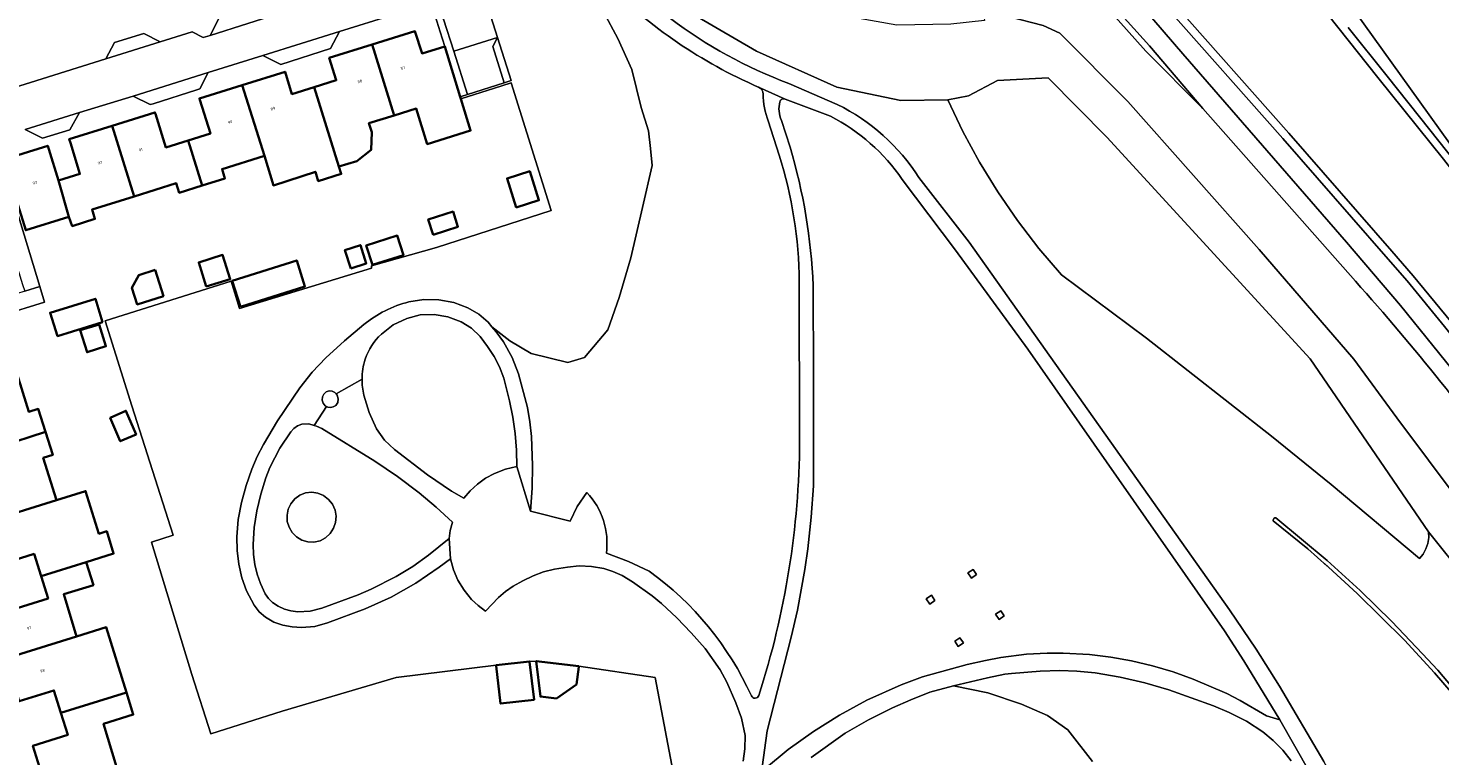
# Model space of a CAD drawing. Header units: metres. Extents: x 197700 to 204338, y 317132 to 325229.
# Tile 88 of 256: x 198932 to 199111, y 320583 to 320675. Entities that reach past the tile are written whole.
import ezdxf
from ezdxf.enums import TextEntityAlignment as Align

# ---------------------------------------------------------------- set-up
doc = ezdxf.new("R2010")
doc.units = ezdxf.units.M
for name, color, linetype, lineweight in [('B-WE-GR-BEPLANTING_CULTUUR_HEESTERS-GV', 90, 'Continuous', 18), ('B-WE-GR-BEPLANTING_CULTUUR_ROOS-GV', 90, 'Continuous', 18), ('B-WE-GR-GROENVOORZIENING-GV', 80, 'Continuous', 18), ('B-WE-GW-TALUD_KRUIN-G', 90, 'Continuous', 18), ('B-WE-IE-TERREINAFSCHEIDING_KUNSTMATIG_HEKWERK-G', 20, 'IE-TERREINAFSCHEIDING-KUNSTMATIG', 18), ('B-WE-KL-ET_HS_LANDELIJK HOOGSPANNINGSNET-GV', 10, 'Continuous', 18), ('B-WE-OG-BEBOUWING-GV', 7, 'Continuous', 35), ('B-WE-OG-BEBOUWING-T18', 10, 'Continuous', 18), ('B-WE-OG-TERREIN_CULTUURSCHEIDING-GV', 7, 'Continuous', 18), ('B-WE-OG-TERREIN_ERF-GV', 7, 'Continuous', 18), ('B-WE-OG-TERREIN_ONBEGROEID-GV', 7, 'Continuous', 18), ('B-WE-OG-WATER_GREPPEL-GV', 160, 'Continuous', 18), ('B-WE-VH-VERHARDING_ASFALT-GV', 252, 'Continuous', 18), ('B-WE-VH-VERHARDING_BETONSTRAATSTEEN-GV', 252, 'Continuous', 18), ('B-WE-VH-VERHARDING_TEGEL-GV', 252, 'Continuous', 18)]:
    doc.layers.add(name, color=color, linetype=linetype, lineweight=lineweight)
doc.styles.add('NLCS-ISO-M200-T18', font='NLCS-ISO.ttf', dxfattribs={"height": 0.36})
doc.linetypes.add('IE-TERREINAFSCHEIDING-KUNSTMATIG', pattern='A,4,[82,NLCS.SHX,S=0.75,R=90,X=0,Y=0],4,-2', length=10)

msp = doc.modelspace()

# ---------------------------------------------------------------- linework, layer by layer
at = {"layer": 'B-WE-GR-BEPLANTING_CULTUUR_HEESTERS-GV'}
for points in [[(198989.431, 320679.464), (198991.122, 320674.057), (198992.825, 320668.618), (198991.944, 320668.341), (198987.3, 320666.859), (198986.362, 320666.56), (198986.438, 320666.313), (198990.742, 320667.657), (198992.699, 320668.269), (198992.859, 320668.318), (198997.904, 320652.129), (198983.365, 320647.444), (198975.118, 320645.098), (198975.108, 320644.829), (198958.364, 320639.68), (198957.299, 320643.162), (198941.303, 320638.121), (198944.663, 320627.339), (198949.912, 320610.934), (198947.183, 320610.068), (198952.3, 320593.268), (198954.699, 320585.736), (198963.749, 320588.625), (198978.234, 320592.883), (198990.914, 320594.431), (198995.169, 320594.932), (198996.013, 320594.974)], [(198979.855, 320640.537), (198981.749, 320640.842), (198983.668, 320640.81), (198985.552, 320640.454), (198987.353, 320639.795), (198988.726, 320638.992), (198989.919, 320637.94), (198990.396, 320637.383), (198991.529, 320636.497), (198992.662, 320635.611), (198995.368, 320633.974), (199000.027, 320632.841), (199002.167, 320633.471), (199005.125, 320636.996), (199006.573, 320641.088), (199008.021, 320646.123), (199009.5, 320652.513), (199010.737, 320657.852), (199010.539, 320659.972), (199010.264, 320662.246), (199009.343, 320665.181), (199008.178, 320669.997), (199006.384, 320673.947), (199004.559, 320677.346)], [(199022.308, 320582.278), (199022.526, 320583.827), (199022.553, 320585.506), (199022.066, 320587.728), (199021.371, 320589.656), (199020.22, 320592.304), (199019.384, 320593.854), (199017.462, 320596.56), (199015.715, 320598.55), (199013.866, 320600.443), (199011.939, 320602.257), (199010.74, 320603.252), (199008.264, 320605.023), (199006.916, 320605.81), (199005.745, 320606.323), (199004.585, 320606.695), (199003.035, 320606.982), (199001.46, 320607.028), (199000, 320606.898), (198998.342, 320606.637), (198996.961, 320606.279), (198995.625, 320605.78), (198994.339, 320605.164), (198993.104, 320604.452), (198992.13, 320603.778), (198991.218, 320603.022), (198989.581, 320601.312), (198988.642, 320601.996), (198987.794, 320602.791), (198986.852, 320603.944), (198986.077, 320605.216), (198985.512, 320606.551), (198985.143, 320607.952), (198983.712, 320606.861), (198980.724, 320604.855), (198977.586, 320603.093), (198974.321, 320601.585), (198969.508, 320599.797), (198967.891, 320599.363), (198966.223, 320599.225), (198965.018, 320599.305), (198963.831, 320599.524), (198962.688, 320599.921), (198961.637, 320600.522), (198960.837, 320601.209), (198960.187, 320602.039), (198959.213, 320603.898), (198958.632, 320605.544), (198958.249, 320607.247), (198958.048, 320608.979), (198958.006, 320610.723), (198958.181, 320612.927), (198958.605, 320615.096), (198959.207, 320617.22), (198959.919, 320619.31), (198960.588, 320620.916), (198961.385, 320622.462), (198963.185, 320625.436), (198966.01, 320629.616), (198967.57, 320631.602), (198969.321, 320633.422), (198971.692, 320635.577), (198974.135, 320637.651)], [(198996.013, 320594.974), (199001.423, 320594.317), (199011.111, 320592.886), (199014.527, 320575.081)], [(199066.66, 320582.206), (199063.505, 320586.263), (199060.951, 320588.066), (199057.646, 320589.493), (199053.365, 320590.92), (199049.004, 320591.826), (199045.986, 320591.007), (199043.594, 320590.07), (199041.247, 320589.025), (199038.201, 320587.495), (199035.242, 320585.806), (199030.927, 320582.742)]]:
    msp.add_lwpolyline(points, dxfattribs=at)
for points in [[(199109.317, 320611.372), (199094.301, 320633.294), (199068.474, 320661.437), (199061.044, 320668.94), (199054.59, 320668.638), (199050.91, 320666.685), (199048.287, 320666.164), (199050.202, 320662.167), (199052.321, 320658.274), (199054.638, 320654.495), (199057.147, 320650.842), (199059.841, 320647.323), (199062.714, 320643.947), (199073.497, 320635.917), (199089.401, 320623.516), (199096.969, 320617.372), (199108.17, 320607.973), (199108.641, 320608.546), (199109, 320609.195), (199109.237, 320609.897), (199109.344, 320610.631)], [(198931.079, 320641.886), (198932.992, 320642.471), (198927.278, 320661.168), (198927.18, 320661.447), (198922.099, 320659.804), (198920.462, 320656.613), (198922.165, 320651.162), (198927.616, 320652.877), (198927.895, 320651.992), (198930.809, 320642.744)]]:
    msp.add_lwpolyline(points, close=True, dxfattribs=at)
msp.add_lwpolyline([(198974.135, 320637.651, -0.1101494), (198979.855, 320640.537)], format="xyb", dxfattribs=at)
at = {"layer": 'B-WE-GR-BEPLANTING_CULTUUR_ROOS-GV'}
msp.add_lwpolyline([(198925.633, 320640.157), (198926.075, 320638.793), (198928.577, 320637.489), (198928.122, 320638.81), (198933.594, 320640.502), (198932.992, 320642.471), (198931.079, 320641.886), (198925.733, 320640.189)], close=True, dxfattribs=at)
at = {"layer": 'B-WE-GR-GROENVOORZIENING-GV'}
for points in [[(199013.782, 320737.619), (199013.53, 320737.86), (199010.534, 320734.736), (199011.145, 320734.165), (199015.4, 320728.81), (199018.806, 320722.278), (199019.914, 320714.902), (199021.261, 320709.758), (199023.6, 320704.241), (199028.383, 320697.84), (199031.705, 320694.506), (199036.779, 320691.528), (199041.381, 320690.061), (199050.047, 320689.466), (199055.684, 320688.948), (199061.841, 320686.84), (199066.258, 320684.334), (199070.762, 320680.597), (199078.141, 320672.004), (199098.919, 320648.113), (199105.77, 320640.071), (199113.964, 320629.915)], [(199153.615, 320579.809), (199147.808, 320589.166), (199139.62, 320601.302), (199132.292, 320611.555), (199126.755, 320619.182), (199119.882, 320628.297), (199112.144, 320638.053), (199107.355, 320643.844), (199104.669, 320646.959), (199091.564, 320661.922), (199076.645, 320678.756), (199068.558, 320687.71), (199068.215, 320687.404)], [(199067.505, 320686.7), (199068.482, 320686.302), (199075.9, 320678.089), (199090.814, 320661.261), (199103.914, 320646.303), (199106.591, 320643.199), (199111.367, 320637.424), (199119.091, 320627.685), (199125.951, 320618.587), (199131.481, 320610.971), (199138.799, 320600.732), (199146.968, 320588.623), (199152.763, 320579.285)], [(199152.763, 320579.285), (199146.968, 320588.623), (199138.799, 320600.732), (199131.481, 320610.971), (199125.951, 320618.587), (199119.091, 320627.685), (199111.367, 320637.424), (199106.591, 320643.199), (199103.914, 320646.303), (199090.814, 320661.261), (199075.9, 320678.089), (199068.482, 320686.302), (199067.505, 320686.7)]]:
    msp.add_lwpolyline(points, dxfattribs=at)
msp.add_lwpolyline([(198970.603, 320628.86), (198970.454, 320629.038), (198970.107, 320629.215), (198969.718, 320629.235), (198969.353, 320629.104), (198969.062, 320628.847), (198968.88, 320628.479), (198968.856, 320628.07), (198968.983, 320627.682), (198969.239, 320627.363), (198969.395, 320627.273), (198969.551, 320627.182), (198969.908, 320627.131), (198970.258, 320627.207), (198970.572, 320627.392), (198970.835, 320627.779), (198970.892, 320628.244), (198970.751, 320628.684)], close=True, dxfattribs=at)
at = {"layer": 'B-WE-GW-TALUD_KRUIN-G'}
for points in [[(199000.88, 320724.909), (199004.46, 320720.852), (199006.029, 320716.476), (199007.647, 320707.82), (199009.62, 320701.839), (199013.061, 320695.801), (199018.685, 320688.399), (199024.862, 320683.209), (199031.085, 320679.87), (199037.769, 320678.144), (199042.349, 320677.632), (199052.712, 320677.514), (199053.652, 320677.051), (199056.115, 320676.693), (199060.371, 320675.583), (199062.507, 320674.609), (199071.154, 320665.964), (199087.821, 320647.199), (199099.84, 320633.274), (199105.296, 320625.831), (199117.232, 320609.9)], [(199117.232, 320609.9), (199105.296, 320625.831), (199099.84, 320633.274), (199087.821, 320647.199), (199071.154, 320665.964), (199062.507, 320674.609), (199060.371, 320675.583), (199056.115, 320676.693), (199053.652, 320677.051), (199052.712, 320677.514), (199052.942, 320676.243), (199048.671, 320675.76), (199041.794, 320675.633), (199035.851, 320676.69), (199030.636, 320678.747), (199023.861, 320682.115), (199017.477, 320686.664), (199010.883, 320693.841), (199007.334, 320699.75), (199004.728, 320706.263), (199002.813, 320713.379), (199002.205, 320717.231), (198998.934, 320722.947)]]:
    msp.add_lwpolyline(points, dxfattribs=at)
at = {"layer": 'B-WE-IE-TERREINAFSCHEIDING_KUNSTMATIG_HEKWERK-G'}
for points in [[(198992.699, 320668.269), (198992.859, 320668.318), (198997.904, 320652.129), (198983.365, 320647.444), (198975.118, 320645.098), (198975.108, 320644.829), (198958.364, 320639.68), (198957.299, 320643.162), (198941.303, 320638.121), (198944.663, 320627.339), (198949.912, 320610.934), (198947.183, 320610.068), (198952.3, 320593.268), (198954.699, 320585.736)], [(198986.438, 320666.313), (198990.742, 320667.657)], [(198990.742, 320667.657), (198992.699, 320668.269)]]:
    msp.add_lwpolyline(points, dxfattribs=at)
at = {"layer": 'B-WE-KL-ET_HS_LANDELIJK HOOGSPANNINGSNET-GV'}
for points in [[(199051.493, 320606.602), (199050.828, 320606.158), (199051.271, 320605.493), (199051.937, 320605.936)], [(199046.209, 320603.317), (199045.543, 320602.873), (199045.987, 320602.207), (199046.653, 320602.651)], [(199055.012, 320601.356), (199054.346, 320600.913), (199054.79, 320600.247), (199055.455, 320600.691)], [(199049.824, 320597.933), (199049.158, 320597.489), (199049.602, 320596.823), (199050.268, 320597.267)]]:
    msp.add_lwpolyline(points, close=True, dxfattribs=at)
at = {"layer": 'B-WE-OG-BEBOUWING-GV'}
for points in [[(198986.438, 320666.313), (198986.362, 320666.56), (198984.405, 320672.94), (198981.517, 320672.056), (198980.627, 320674.86), (198975.187, 320673.172), (198978, 320664.186), (198980.777, 320665.051), (198982.175, 320660.562), (198987.676, 320662.275)], [(198975.143, 320662.065), (198974.786, 320663.185), (198978, 320664.186), (198975.187, 320673.172), (198969.739, 320671.482), (198970.62, 320668.656), (198967.812, 320667.781), (198970.963, 320657.699), (198973.239, 320658.406), (198975.059, 320659.812)], [(198958.695, 320668.037), (198961.52, 320659.055), (198962.646, 320655.304), (198967.991, 320657.041), (198968.35, 320655.853), (198971.265, 320656.758), (198970.963, 320657.699), (198967.812, 320667.781), (198965.006, 320666.906), (198964.125, 320669.732)], [(198953.587, 320655.287), (198956.498, 320656.193), (198956.13, 320657.376), (198961.52, 320659.055), (198958.695, 320668.037), (198953.262, 320666.34), (198953.322, 320666.149), (198954.65, 320661.885), (198951.821, 320661.004)], [(198942.186, 320662.886), (198944.975, 320653.909), (198950.316, 320655.577), (198950.687, 320654.384), (198953.587, 320655.287), (198951.821, 320661.004), (198948.998, 320660.124), (198947.671, 320664.384), (198947.61, 320664.579)], [(198935.342, 320655.926), (198936.674, 320651.319), (198937.099, 320650.153), (198939.99, 320651.053), (198939.622, 320652.237), (198944.975, 320653.909), (198942.186, 320662.886), (198936.729, 320661.182), (198936.867, 320660.732), (198938.085, 320656.769)], [(198936.674, 320651.319), (198935.342, 320655.926), (198934.124, 320659.889), (198933.986, 320660.339), (198928.402, 320658.597), (198931.209, 320649.612)], [(198993.487, 320652.513), (198996.362, 320653.423), (198995.194, 320657.115), (198992.319, 320656.204)], [(198982.922, 320649.06), (198986.084, 320650.061), (198985.471, 320651.995), (198982.31, 320650.994)], [(198975.234, 320645.216), (198979.154, 320646.456), (198978.365, 320648.947), (198974.446, 320647.706)], [(198954.132, 320642.478), (198957.159, 320643.436), (198956.192, 320646.489), (198953.166, 320645.531)], [(198972.46, 320644.789), (198974.44, 320645.416), (198973.705, 320647.739), (198971.724, 320647.112)], [(198947.639, 320644.589), (198945.561, 320643.931), (198944.693, 320642.33), (198945.365, 320640.21), (198948.692, 320641.263)], [(198958.467, 320639.895), (198966.66, 320642.489), (198965.616, 320645.788), (198957.423, 320643.195)], [(198940.964, 320637.976), (198940.042, 320640.936), (198934.302, 320639.162), (198935.234, 320636.204)], [(198940.525, 320637.679), (198938.119, 320636.929), (198938.983, 320634.154), (198941.39, 320634.904)], [(198928, 320622.193), (198933.71, 320624.037), (198932.799, 320626.949), (198931.593, 320626.589), (198929.89, 320632.03), (198920.917, 320629.206), (198922.645, 320623.637), (198927.114, 320625.055)], [(198941.907, 320625.841), (198943.201, 320622.856), (198945.211, 320623.728), (198943.917, 320626.713)], [(198933.71, 320624.037), (198928, 320622.193), (198928.859, 320619.418), (198924.435, 320618.024), (198926.133, 320612.579), (198935.107, 320615.381), (198933.428, 320620.749), (198934.621, 320621.123)], [(198935.107, 320615.381), (198926.133, 320612.579), (198927.82, 320607.17), (198932.27, 320608.56), (198933.151, 320605.738), (198938.881, 320607.526), (198942.361, 320608.612), (198941.483, 320611.437), (198940.483, 320611.125), (198938.795, 320616.542)], [(198928.657, 320595.277), (198937.654, 320598.078), (198936.019, 320603.441), (198939.789, 320604.614), (198938.881, 320607.526), (198933.151, 320605.738), (198934.032, 320602.918), (198928.221, 320601.104), (198926.961, 320600.71)], [(198937.654, 320598.078), (198928.657, 320595.277), (198930.347, 320589.862), (198934.783, 320591.245), (198935.664, 320588.421), (198943.986, 320590.991), (198941.42, 320599.253)], [(198995.176, 320594.876), (198995.169, 320594.932), (198990.914, 320594.431), (198990.921, 320594.375), (198991.487, 320589.567), (198995.742, 320590.068)], [(199001.412, 320594.227), (199001.423, 320594.317), (198996.013, 320594.974), (198996.543, 320590.456), (198998.588, 320590.226), (199001.127, 320592.008)], [(198943.986, 320590.991), (198935.664, 320588.421), (198936.544, 320585.598), (198932.108, 320584.215), (198933.792, 320578.784), (198942.745, 320581.547), (198941.076, 320587.014), (198944.862, 320588.17)]]:
    msp.add_lwpolyline(points, close=True, dxfattribs=at)
at = {"layer": 'B-WE-OG-TERREIN_CULTUURSCHEIDING-GV'}
for points in [[(199077.318, 320708.627), (199083.314, 320700.58), (199136.855, 320626.038), (199139.56, 320622.717), (199146.919, 320612.027), (199154.085, 320601.207), (199154.184, 320601.052)], [(199151.104, 320598.977), (199154.184, 320601.052), (199154.085, 320601.207), (199146.919, 320612.027), (199139.56, 320622.717), (199136.855, 320626.038), (199083.314, 320700.58), (199077.318, 320708.627)], [(199080.267, 320697.925), (199080.112, 320697.659), (199102.904, 320669.003), (199111.21, 320658.656), (199116.397, 320651.993), (199124.835, 320638.833), (199131.474, 320627.906), (199136.275, 320619.869), (199139.247, 320614.984), (199141.881, 320610.922), (199148.158, 320601.618), (199150.275, 320598.418)], [(198999.996, 320683.037), (199002.167, 320681.312), (199004.559, 320677.346), (199006.384, 320673.947), (199008.178, 320669.997), (199009.343, 320665.181), (199010.264, 320662.246), (199010.539, 320659.972), (199010.737, 320657.852), (199009.5, 320652.513), (199008.021, 320646.123), (199006.573, 320641.088), (199005.125, 320636.996), (199002.167, 320633.471), (199000.027, 320632.841), (198995.368, 320633.974), (198992.662, 320635.611), (198991.529, 320636.497), (198990.396, 320637.383)], [(199067.787, 320678.64), (199073.438, 320672.357), (199080.68, 320665.07), (199073.91, 320672.998), (199068.325, 320679.247)], [(199100.041, 320643.148), (199080.68, 320665.07), (199073.438, 320672.357), (199067.787, 320678.64)], [(199114.264, 320605.172), (199109.317, 320611.372), (199109.344, 320610.631), (199109.237, 320609.897), (199109, 320609.195), (199108.641, 320608.546), (199108.17, 320607.973), (199096.969, 320617.372), (199089.401, 320623.516), (199073.497, 320635.917), (199062.714, 320643.947), (199059.841, 320647.323), (199057.147, 320650.842), (199054.638, 320654.495), (199052.321, 320658.274), (199050.202, 320662.167), (199048.287, 320666.164), (199042.297, 320666.069), (199034.184, 320667.777), (199023.982, 320672.323), (199013.657, 320678.326)], [(199013.657, 320678.326), (199023.982, 320672.323), (199034.184, 320667.777), (199042.297, 320666.069), (199048.287, 320666.164), (199050.91, 320666.685), (199054.59, 320668.638), (199061.044, 320668.94), (199068.474, 320661.437), (199094.301, 320633.294), (199109.317, 320611.372), (199114.264, 320605.172)], [(199060.371, 320675.583), (199062.507, 320674.609), (199071.154, 320665.964), (199087.821, 320647.199), (199099.84, 320633.274), (199105.296, 320625.831), (199117.232, 320609.9)], [(199062.507, 320674.609), (199060.371, 320675.583)], [(199099.127, 320675.358), (199104.063, 320669.173), (199109.502, 320662.381), (199115.034, 320655.363)], [(199115.034, 320655.363), (199109.502, 320662.381), (199104.063, 320669.173), (199099.127, 320675.358)], [(199192.615, 320474.982), (199189.524, 320482.888), (199186.263, 320490.725), (199182.136, 320500), (199175.699, 320513.387), (199167.969, 320528.651), (199163.881, 320536.415), (199159.683, 320544.12), (199155.351, 320551.751), (199150.886, 320559.306), (199146.291, 320566.783), (199141.589, 320574.193), (199136.799, 320581.546), (199132.25, 320588.34), (199127.611, 320595.073), (199122.884, 320601.745), (199118.075, 320608.357), (199117.232, 320609.9), (199105.296, 320625.831), (199099.84, 320633.274), (199087.821, 320647.199), (199071.154, 320665.964), (199062.507, 320674.609)], [(199024.239, 320667.781), (199024.222, 320667.789)], [(199028.09, 320668.251), (199034.252, 320665.579)], [(199033.378, 320664.095), (199027.615, 320666.264)], [(199026.87, 320659.132), (199025.492, 320663.489)], [(199027.146, 320663.544), (199028.249, 320660.18)], [(199049.269, 320647.107), (199042.506, 320656.059)], [(199044.615, 320656.3), (199051.007, 320648.097), (199084.061, 320601.453), (199087.417, 320596.476), (199090.385, 320591.784), (199096.035, 320582.247)], [(199025.02, 320581.252), (199028.032, 320583.754), (199031.211, 320586.039), (199034.538, 320588.117), (199037.983, 320589.993), (199042.345, 320591.946), (199045.086, 320592.964), (199050.722, 320594.517), (199053.072, 320595.055), (199055.02, 320595.401), (199058.274, 320595.834), (199060.901, 320595.986), (199062.946, 320595.966), (199066.291, 320595.791), (199068.97, 320595.47), (199071.625, 320594.996), (199074.277, 320594.369), (199076.887, 320593.6), (199079.446, 320592.669), (199083.715, 320590.845), (199085.42, 320589.968), (199088.733, 320588.016), (199090.461, 320587.511), (199085.887, 320595.018), (199083.431, 320598.808), (199058.451, 320634.541), (199049.269, 320647.107)], [(199031.193, 320642.59), (199031.224, 320631.172), (199031.223, 320617.21), (199030.951, 320613.22), (199030.516, 320609.212), (199030.143, 320606.585), (199029.19, 320601.418), (199028.407, 320597.98), (199025.324, 320586.114), (199024.708, 320581.488)], [(199029.462, 320622.901), (199029.407, 320643.085)], [(198990.396, 320637.383), (198990.949, 320636.736), (198991.87, 320635.447), (198992.953, 320633.499), (198993.757, 320631.421), (198994.897, 320627.124), (198995.223, 320625.308), (198995.401, 320623.472), (198995.542, 320619.789), (198995.5, 320616.886), (198995.276, 320613.991), (199000.315, 320612.72), (199001.218, 320614.562), (199002.442, 320616.372)], [(199122.07, 320577.154), (199117.245, 320584.77), (199113.752, 320589.187), (199110.097, 320593.474), (199106.288, 320597.623), (199100.277, 320603.559), (199096.104, 320607.34), (199096.452, 320607.024), (199093.983, 320609.192), (199091.795, 320610.965), (199089.606, 320612.738), (199089.588, 320612.856), (199089.618, 320612.971), (199089.691, 320613.065), (199089.796, 320613.122), (199089.914, 320613.133), (199096.436, 320607.714), (199100.625, 320603.918), (199104.672, 320599.97), (199108.571, 320595.876), (199110.482, 320593.794), (199114.15, 320589.491), (199117.656, 320585.055), (199122.486, 320577.43)], [(199004.926, 320608.652), (199007.739, 320607.616), (199010.369, 320606.36)], [(199091.895, 320582.319), (199090.811, 320583.65), (199089.609, 320584.876), (199088.289, 320585.975), (199086.221, 320587.342), (199084.005, 320588.453), (199082.037, 320589.292), (199076.366, 320591.315), (199073.282, 320592.212), (199070.153, 320592.939), (199066.982, 320593.458), (199064.671, 320593.706), (199062.49, 320593.767), (199060.027, 320593.7), (199056.357, 320593.385), (199055.503, 320593.288), (199053.323, 320592.857), (199049.004, 320591.826), (199053.365, 320590.92), (199057.646, 320589.493), (199060.951, 320588.066), (199063.505, 320586.263), (199066.66, 320582.206)]]:
    msp.add_lwpolyline(points, dxfattribs=at)
for points in [[(199024.222, 320667.789, -0.0940675), (199004.922, 320680.915)], [(199013.056, 320676.476, 0.0727026), (199028.09, 320668.251)], [(199024.823, 320666.889, 0.280435), (199024.239, 320667.781)], [(199025.492, 320663.489, -0.0898166), (199024.823, 320666.889)], [(199026.954, 320665.917, 0.1660726), (199027.146, 320663.544)], [(199027.615, 320666.264, 0.4499961), (199026.954, 320665.917)], [(199042.506, 320656.059, 0.1238593), (199033.378, 320664.095)], [(199034.252, 320665.579, -0.1372603), (199044.615, 320656.3)], [(199029.407, 320643.085, 0.0757046), (199026.87, 320659.132)], [(199028.249, 320660.18, -0.0610597), (199031.193, 320642.59)], [(199121.003, 320616.961, 0.0282704), (199100.041, 320643.148)], [(199024.27, 320590.604, 0.0772912), (199029.462, 320622.901)], [(199002.442, 320616.372, -0.2245383), (199004.926, 320608.652)], [(199010.369, 320606.36, -0.1314233), (199023.339, 320590.552)], [(199023.339, 320590.552, 0.6852469), (199024.27, 320590.604)]]:
    msp.add_lwpolyline(points, format="xyb", dxfattribs=at)
for points in [[(198967.808, 320624.871), (198967.162, 320625.071), (198966.245, 320625.032), (198965.708, 320624.816), (198965.255, 320624.479), (198964.875, 320624.063), (198963.467, 320621.982), (198962.186, 320619.514), (198961.684, 320618.216), (198961.042, 320616.149), (198960.527, 320614.047), (198960.187, 320611.908), (198960.073, 320609.745), (198960.131, 320608.481), (198960.307, 320607.227), (198960.6, 320605.995), (198961.009, 320604.797), (198961.612, 320603.506), (198962.013, 320602.913), (198962.524, 320602.411), (198963.247, 320601.924), (198964.042, 320601.567), (198964.881, 320601.338), (198965.745, 320601.231), (198967.301, 320601.305), (198968.811, 320601.688), (198973.403, 320603.364), (198975.041, 320604.078), (198978.227, 320605.696), (198980.333, 320606.976), (198982.352, 320608.388), (198984.957, 320610.519), (198985.089, 320611.515), (198985.392, 320612.608), (198983.322, 320614.504), (198981.167, 320616.302), (198978.39, 320618.385), (198975.527, 320620.348), (198968.808, 320624.459), (198968.138, 320624.769)], [(198964.531, 320614.229), (198964.868, 320614.934), (198965.366, 320615.536), (198965.996, 320615.998), (198966.72, 320616.292), (198967.509, 320616.375), (198968.293, 320616.259), (198969.024, 320615.952), (198969.657, 320615.474), (198970.151, 320614.853), (198970.475, 320614.13), (198970.61, 320613.348), (198970.546, 320612.558), (198970.289, 320611.808), (198969.853, 320611.145), (198969.267, 320610.612), (198968.566, 320610.24), (198967.796, 320610.054), (198967.015, 320610.089), (198966.267, 320610.313), (198965.595, 320610.713), (198965.042, 320611.265), (198964.64, 320611.935), (198964.414, 320612.682), (198964.377, 320613.463)], [(199051.493, 320606.602), (199051.937, 320605.936), (199051.271, 320605.493), (199050.828, 320606.158)], [(199046.209, 320603.317), (199046.653, 320602.651), (199045.987, 320602.207), (199045.543, 320602.873)], [(199055.012, 320601.356), (199055.455, 320600.691), (199054.79, 320600.247), (199054.346, 320600.913)], [(199049.824, 320597.933), (199050.268, 320597.267), (199049.602, 320596.823), (199049.158, 320597.489)]]:
    msp.add_lwpolyline(points, close=True, dxfattribs=at)
at = {"layer": 'B-WE-OG-TERREIN_ERF-GV'}
for points in [[(198921.54, 320665.162), (198941.375, 320671.38), (198942.454, 320673.458), (198946.181, 320674.582), (198948.281, 320673.522), (198952.341, 320674.802), (198953.746, 320674.091), (198954.604, 320674.345), (198955.704, 320676.467), (198962.055, 320678.456), (198964.192, 320677.352), (198970.138, 320679.232), (198971.298, 320681.325), (198974.585, 320682.351), (198977.088, 320681.046), (198979.382, 320681.771), (198980.825, 320684.534), (198978.313, 320692.477), (198972.486, 320710.904), (198942.689, 320701.587), (198937.754, 320699.276), (198933.315, 320715.746), (198928.274, 320732.135)], [(198928.402, 320658.597), (198933.986, 320660.339), (198934.124, 320659.889), (198935.342, 320655.926), (198938.085, 320656.769), (198936.867, 320660.732), (198936.729, 320661.182), (198942.186, 320662.886), (198947.61, 320664.579), (198947.671, 320664.384), (198948.998, 320660.124), (198951.821, 320661.004), (198954.65, 320661.885), (198953.322, 320666.149), (198953.262, 320666.34), (198958.695, 320668.037), (198964.125, 320669.732), (198965.006, 320666.906), (198967.812, 320667.781), (198970.62, 320668.656), (198969.739, 320671.482), (198975.187, 320673.172), (198980.627, 320674.86), (198981.517, 320672.056), (198984.405, 320672.94), (198983.835, 320674.797), (198983.198, 320676.827)], [(198977.862, 320676.951), (198971.022, 320674.826), (198969.881, 320672.669), (198963.571, 320670.641), (198961.292, 320671.77), (198954.351, 320669.639), (198953.326, 320667.568), (198952.907, 320667.434), (198947.388, 320665.66), (198946.987, 320665.556), (198944.827, 320666.641), (198938.016, 320664.539), (198936.804, 320662.38), (198933.324, 320661.288), (198931.135, 320662.396)], [(198995.169, 320594.932), (198995.176, 320594.876), (198995.742, 320590.068), (198991.487, 320589.567), (198990.921, 320594.375), (198990.914, 320594.431), (198978.234, 320592.883), (198963.749, 320588.625), (198954.699, 320585.736), (198952.3, 320593.268), (198947.183, 320610.068), (198949.912, 320610.934), (198944.663, 320627.339), (198941.303, 320638.121), (198957.299, 320643.162), (198958.364, 320639.68), (198975.108, 320644.829), (198975.118, 320645.098), (198983.365, 320647.444), (198997.904, 320652.129), (198992.859, 320668.318), (198992.699, 320668.269), (198990.742, 320667.657), (198986.438, 320666.313), (198987.676, 320662.275), (198982.175, 320660.562), (198980.777, 320665.051), (198978, 320664.186), (198974.786, 320663.185), (198975.143, 320662.065), (198975.059, 320659.812), (198973.239, 320658.406), (198970.963, 320657.699), (198971.265, 320656.758), (198968.35, 320655.853), (198967.991, 320657.041), (198962.646, 320655.304), (198961.52, 320659.055), (198956.13, 320657.376), (198956.498, 320656.193), (198953.587, 320655.287), (198950.687, 320654.384), (198950.316, 320655.577), (198944.975, 320653.909), (198939.622, 320652.237), (198939.99, 320651.053), (198937.099, 320650.153), (198936.674, 320651.319), (198931.209, 320649.612)], [(198927.278, 320661.168), (198932.992, 320642.471), (198933.594, 320640.502), (198928.122, 320638.81)], [(198929.89, 320632.03), (198931.593, 320626.589), (198932.799, 320626.949), (198933.71, 320624.037), (198934.621, 320621.123), (198933.428, 320620.749), (198935.107, 320615.381), (198938.795, 320616.542), (198940.483, 320611.125), (198941.483, 320611.437), (198942.361, 320608.612), (198938.881, 320607.526), (198939.789, 320604.614), (198936.019, 320603.441), (198937.654, 320598.078), (198941.42, 320599.253), (198943.986, 320590.991), (198944.862, 320588.17), (198941.076, 320587.014), (198942.745, 320581.547)], [(198928.221, 320601.104), (198934.032, 320602.918), (198933.151, 320605.738), (198932.27, 320608.56), (198927.82, 320607.17)], [(199014.527, 320575.081), (199011.111, 320592.886), (199001.423, 320594.317), (199001.412, 320594.227), (199001.127, 320592.008), (198998.588, 320590.226), (198996.543, 320590.456), (198996.013, 320594.974), (198995.169, 320594.932)], [(198929.457, 320581.253), (198931.613, 320574.405), (198933.694, 320573.272), (198934.764, 320569.9), (198938.258, 320570.989), (198940.802, 320571.839), (198939.929, 320574.718), (198935.474, 320573.358), (198933.792, 320578.784), (198932.108, 320584.215), (198936.544, 320585.598), (198935.664, 320588.421), (198934.783, 320591.245), (198930.347, 320589.862)]]:
    msp.add_lwpolyline(points, dxfattribs=at)
for points in [[(198993.487, 320652.513), (198992.319, 320656.204), (198995.194, 320657.115), (198996.362, 320653.423)], [(198982.922, 320649.06), (198982.31, 320650.994), (198985.471, 320651.995), (198986.084, 320650.061)], [(198975.234, 320645.216), (198974.446, 320647.706), (198978.365, 320648.947), (198979.154, 320646.456)], [(198954.132, 320642.478), (198953.166, 320645.531), (198956.192, 320646.489), (198957.159, 320643.436)], [(198972.46, 320644.789), (198971.724, 320647.112), (198973.705, 320647.739), (198974.44, 320645.416)], [(198947.639, 320644.589), (198948.692, 320641.263), (198945.365, 320640.21), (198944.693, 320642.33), (198945.561, 320643.931)], [(198958.467, 320639.895), (198957.423, 320643.195), (198965.616, 320645.788), (198966.66, 320642.489)], [(198940.964, 320637.976), (198935.234, 320636.204), (198934.302, 320639.162), (198940.042, 320640.936)], [(198940.525, 320637.679), (198941.39, 320634.904), (198938.983, 320634.154), (198938.119, 320636.929)], [(198941.907, 320625.841), (198943.917, 320626.713), (198945.211, 320623.728), (198943.201, 320622.856)]]:
    msp.add_lwpolyline(points, close=True, dxfattribs=at)
at = {"layer": 'B-WE-OG-TERREIN_ONBEGROEID-GV'}
msp.add_lwpolyline([(198974.139, 320628.706), (198974.816, 320626.519), (198975.759, 320624.433), (198976.736, 320622.996), (198978.006, 320621.81), (198982.196, 320618.583), (198985.244, 320616.539), (198986.832, 320615.62), (198987.644, 320616.556), (198988.556, 320617.394), (198989.591, 320618.156), (198990.714, 320618.781), (198992.105, 320619.312), (198993.555, 320619.636), (198993.531, 320621.74), (198993.357, 320623.837), (198993.054, 320625.916), (198992.643, 320627.976), (198991.887, 320630.871), (198991.368, 320632.278), (198990.671, 320633.606), (198989.825, 320634.894), (198988.897, 320636.124), (198987.793, 320637.212), (198986.471, 320638.022), (198984.807, 320638.625), (198983.063, 320638.926), (198981.29, 320638.877), (198979.57, 320638.442), (198977.864, 320637.606), (198976.353, 320636.456)], dxfattribs=at)
for points in [[(198976.353, 320636.456, 0.1279766), (198974.315, 320633.272)], [(198974.315, 320633.272, 0.0782319), (198973.902, 320630.731)], [(198973.902, 320630.731, 0.0627238), (198974.139, 320628.706)]]:
    msp.add_lwpolyline(points, format="xyb", dxfattribs=at)
msp.add_lwpolyline([(198964.531, 320614.229), (198964.377, 320613.463), (198964.414, 320612.682), (198964.64, 320611.935), (198965.042, 320611.265), (198965.595, 320610.713), (198966.267, 320610.313), (198967.015, 320610.089), (198967.796, 320610.054), (198968.566, 320610.24), (198969.267, 320610.612), (198969.853, 320611.145), (198970.289, 320611.808), (198970.546, 320612.558), (198970.61, 320613.348), (198970.475, 320614.13), (198970.151, 320614.853), (198969.657, 320615.474), (198969.024, 320615.952), (198968.293, 320616.259), (198967.509, 320616.375), (198966.72, 320616.292), (198965.996, 320615.998), (198965.366, 320615.536), (198964.868, 320614.934)], close=True, dxfattribs=at)
at = {"layer": 'B-WE-OG-WATER_GREPPEL-GV'}
for points in [[(199113.964, 320629.915), (199105.77, 320640.071), (199098.919, 320648.113), (199078.141, 320672.004), (199070.762, 320680.597), (199066.258, 320684.334), (199061.841, 320686.84), (199055.684, 320688.948), (199050.047, 320689.466), (199041.381, 320690.061), (199036.779, 320691.528), (199031.705, 320694.506), (199028.383, 320697.84), (199023.6, 320704.241), (199021.261, 320709.758), (199019.914, 320714.902), (199018.806, 320722.278), (199015.4, 320728.81), (199011.145, 320734.165), (199010.534, 320734.736), (199008.683, 320732.804)], [(199008.683, 320732.804), (199013.571, 320727.628), (199015.729, 320724.347), (199017.019, 320720.315), (199017.722, 320714.027), (199019.785, 320707.186), (199023.072, 320701.075), (199028.597, 320694.394), (199034.465, 320690.229), (199041.048, 320687.991), (199046.892, 320687.237), (199055.234, 320686.687), (199060.415, 320685.042), (199064.507, 320682.488), (199068.325, 320679.247), (199073.91, 320672.998), (199080.68, 320665.07), (199100.041, 320643.148)], [(199122.486, 320577.43), (199117.656, 320585.055), (199114.15, 320589.491), (199110.482, 320593.794), (199108.571, 320595.876), (199104.672, 320599.97), (199100.625, 320603.918), (199096.436, 320607.714), (199089.914, 320613.133), (199089.796, 320613.122), (199089.691, 320613.065), (199089.618, 320612.971), (199089.588, 320612.856), (199089.606, 320612.738), (199091.795, 320610.965), (199093.983, 320609.192), (199096.452, 320607.024), (199096.104, 320607.34), (199100.277, 320603.559), (199106.288, 320597.623), (199110.097, 320593.474), (199113.752, 320589.187), (199117.245, 320584.77), (199122.07, 320577.154)]]:
    msp.add_lwpolyline(points, dxfattribs=at)
msp.add_lwpolyline([(199100.041, 320643.148, -0.0282704), (199121.003, 320616.961)], format="xyb", dxfattribs=at)
at = {"layer": 'B-WE-VH-VERHARDING_ASFALT-GV'}
for points in [[(199164.302, 320576.006), (199153.964, 320592.842), (199150.275, 320598.418), (199148.158, 320601.618), (199141.881, 320610.922), (199139.247, 320614.984), (199136.275, 320619.869), (199131.474, 320627.906), (199124.835, 320638.833), (199116.397, 320651.993), (199111.21, 320658.656), (199102.904, 320669.003), (199080.112, 320697.659), (199077.662, 320700.433)], [(199068.558, 320687.71), (199076.645, 320678.756), (199091.564, 320661.922), (199104.669, 320646.959), (199107.355, 320643.844), (199112.144, 320638.053), (199119.882, 320628.297), (199126.755, 320619.182), (199132.292, 320611.555), (199139.62, 320601.302), (199147.808, 320589.166), (199153.615, 320579.809)], [(199024.222, 320667.789), (199024.239, 320667.781), (199027.615, 320666.264), (199033.378, 320664.095)], [(199027.615, 320666.264), (199024.239, 320667.781)], [(199034.252, 320665.579), (199028.09, 320668.251)], [(199025.492, 320663.489), (199026.87, 320659.132)], [(199028.249, 320660.18), (199027.146, 320663.544)], [(199042.506, 320656.059), (199049.269, 320647.107), (199058.451, 320634.541), (199083.431, 320598.808), (199085.887, 320595.018), (199090.461, 320587.511), (199097.9, 320574.459), (199105.153, 320560.548), (199111.419, 320547.829), (199115.251, 320539.492)], [(199119.691, 320534.026), (199117.676, 320539.392), (199111.131, 320552.97), (199101.357, 320572.495), (199098.735, 320577.415), (199096.035, 320582.247), (199090.385, 320591.784), (199087.417, 320596.476), (199084.061, 320601.453), (199051.007, 320648.097), (199044.615, 320656.3)], [(199024.708, 320581.488), (199025.324, 320586.114), (199028.407, 320597.98), (199029.19, 320601.418), (199030.143, 320606.585), (199030.516, 320609.212), (199030.951, 320613.22), (199031.223, 320617.21), (199031.224, 320631.172), (199031.193, 320642.59)], [(199029.407, 320643.085), (199029.462, 320622.901)], [(198976.353, 320636.456), (198977.864, 320637.606), (198979.57, 320638.442), (198981.29, 320638.877), (198983.063, 320638.926), (198984.807, 320638.625), (198986.471, 320638.022), (198987.793, 320637.212), (198988.897, 320636.124), (198989.825, 320634.894), (198990.671, 320633.606), (198991.368, 320632.278), (198991.887, 320630.871), (198992.643, 320627.976), (198993.054, 320625.916), (198993.357, 320623.837), (198993.531, 320621.74), (198993.555, 320619.636), (198995.276, 320613.991), (198995.5, 320616.886), (198995.542, 320619.789), (198995.401, 320623.472), (198995.223, 320625.308), (198994.897, 320627.124), (198993.757, 320631.421), (198992.953, 320633.499), (198991.87, 320635.447), (198990.949, 320636.736), (198990.396, 320637.383), (198989.919, 320637.94), (198988.726, 320638.992), (198987.353, 320639.795), (198985.552, 320640.454), (198983.668, 320640.81), (198981.749, 320640.842), (198979.855, 320640.537)], [(198974.135, 320637.651), (198971.692, 320635.577), (198969.321, 320633.422), (198967.57, 320631.602), (198966.01, 320629.616), (198963.185, 320625.436), (198961.385, 320622.462), (198960.588, 320620.916), (198959.919, 320619.31), (198959.207, 320617.22), (198958.605, 320615.096), (198958.181, 320612.927), (198958.006, 320610.723), (198958.048, 320608.979), (198958.249, 320607.247), (198958.632, 320605.544), (198959.213, 320603.898), (198960.187, 320602.039), (198960.837, 320601.209), (198961.637, 320600.522), (198962.688, 320599.921), (198963.831, 320599.524), (198965.018, 320599.305), (198966.223, 320599.225), (198967.891, 320599.363), (198969.508, 320599.797), (198974.321, 320601.585), (198977.586, 320603.093), (198980.724, 320604.855), (198983.712, 320606.861), (198985.143, 320607.952)], [(198985.143, 320607.952), (198984.957, 320610.519), (198982.352, 320608.388), (198980.333, 320606.976), (198978.227, 320605.696), (198975.041, 320604.078), (198973.403, 320603.364), (198968.811, 320601.688), (198967.301, 320601.305), (198965.745, 320601.231), (198964.881, 320601.338), (198964.042, 320601.567), (198963.247, 320601.924), (198962.524, 320602.411), (198962.013, 320602.913), (198961.612, 320603.506), (198961.009, 320604.797), (198960.6, 320605.995), (198960.307, 320607.227), (198960.131, 320608.481), (198960.073, 320609.745), (198960.187, 320611.908), (198960.527, 320614.047), (198961.042, 320616.149), (198961.684, 320618.216), (198962.186, 320619.514), (198963.467, 320621.982), (198964.875, 320624.063), (198965.255, 320624.479), (198965.708, 320624.816), (198966.245, 320625.032), (198967.162, 320625.071), (198967.808, 320624.871), (198969.395, 320627.273), (198969.239, 320627.363), (198968.983, 320627.682), (198968.856, 320628.07), (198968.88, 320628.479), (198969.062, 320628.847), (198969.353, 320629.104), (198969.718, 320629.235), (198970.107, 320629.215), (198970.454, 320629.038), (198970.603, 320628.86), (198973.902, 320630.731)], [(198973.902, 320630.731), (198970.603, 320628.86), (198970.751, 320628.684), (198970.892, 320628.244), (198970.835, 320627.779), (198970.572, 320627.392), (198970.258, 320627.207), (198969.908, 320627.131), (198969.551, 320627.182), (198969.395, 320627.273), (198967.808, 320624.871), (198968.138, 320624.769), (198968.808, 320624.459), (198975.527, 320620.348), (198978.39, 320618.385), (198981.167, 320616.302), (198983.322, 320614.504), (198985.392, 320612.608), (198985.089, 320611.515), (198984.957, 320610.519), (198985.143, 320607.952), (198985.512, 320606.551), (198986.077, 320605.216), (198986.852, 320603.944), (198987.794, 320602.791), (198988.642, 320601.996), (198989.581, 320601.312), (198991.218, 320603.022), (198992.13, 320603.778), (198993.104, 320604.452), (198994.339, 320605.164), (198995.625, 320605.78), (198996.961, 320606.279), (198998.342, 320606.637), (199000, 320606.898), (199001.46, 320607.028), (199003.035, 320606.982), (199004.585, 320606.695), (199005.745, 320606.323), (199006.916, 320605.81), (199008.264, 320605.023), (199010.74, 320603.252), (199011.939, 320602.257), (199013.866, 320600.443), (199015.715, 320598.55), (199017.462, 320596.56), (199019.384, 320593.854), (199020.22, 320592.304), (199021.371, 320589.656), (199022.066, 320587.728), (199022.553, 320585.506), (199022.526, 320583.827), (199022.308, 320582.278)], [(199002.442, 320616.372), (199001.218, 320614.562), (199000.315, 320612.72), (198995.276, 320613.991), (198993.555, 320619.636), (198992.105, 320619.312), (198990.714, 320618.781), (198989.591, 320618.156), (198988.556, 320617.394), (198987.644, 320616.556), (198986.832, 320615.62), (198985.244, 320616.539), (198982.196, 320618.583), (198978.006, 320621.81), (198976.736, 320622.996), (198975.759, 320624.433), (198974.816, 320626.519), (198974.139, 320628.706)], [(199010.369, 320606.36), (199007.739, 320607.616), (199004.926, 320608.652)], [(199097.9, 320574.459), (199090.461, 320587.511), (199088.733, 320588.016), (199085.42, 320589.968), (199083.715, 320590.845), (199079.446, 320592.669), (199076.887, 320593.6), (199074.277, 320594.369), (199071.625, 320594.996), (199068.97, 320595.47), (199066.291, 320595.791), (199062.946, 320595.966), (199060.901, 320595.986), (199058.274, 320595.834), (199055.02, 320595.401), (199053.072, 320595.055), (199050.722, 320594.517), (199045.086, 320592.964), (199042.345, 320591.946), (199037.983, 320589.993), (199034.538, 320588.117), (199031.211, 320586.039), (199028.032, 320583.754), (199025.02, 320581.252)], [(199030.927, 320582.742), (199035.242, 320585.806), (199038.201, 320587.495), (199041.247, 320589.025), (199043.594, 320590.07), (199045.986, 320591.007), (199049.004, 320591.826), (199053.323, 320592.857), (199055.503, 320593.288), (199056.357, 320593.385), (199060.027, 320593.7), (199062.49, 320593.767), (199064.671, 320593.706), (199066.982, 320593.458), (199070.153, 320592.939), (199073.282, 320592.212), (199076.366, 320591.315), (199082.037, 320589.292), (199084.005, 320588.453), (199086.221, 320587.342), (199088.289, 320585.975), (199089.609, 320584.876), (199090.811, 320583.65), (199091.895, 320582.319)]]:
    msp.add_lwpolyline(points, dxfattribs=at)
for points in [[(199004.922, 320680.915, 0.0940675), (199024.222, 320667.789)], [(199028.09, 320668.251, -0.0727026), (199013.056, 320676.476)], [(199024.239, 320667.781, -0.280435), (199024.823, 320666.889)], [(199024.823, 320666.889, 0.0898166), (199025.492, 320663.489)], [(199027.146, 320663.544, -0.1660726), (199026.954, 320665.917)], [(199026.954, 320665.917, -0.4499961), (199027.615, 320666.264)], [(199033.378, 320664.095, -0.1238593), (199042.506, 320656.059)], [(199044.615, 320656.3, 0.1372603), (199034.252, 320665.579)], [(199026.87, 320659.132, -0.0757046), (199029.407, 320643.085)], [(199031.193, 320642.59, 0.0610597), (199028.249, 320660.18)], [(198979.855, 320640.537, 0.1101494), (198974.135, 320637.651)], [(198974.315, 320633.272, -0.1279766), (198976.353, 320636.456)], [(198973.902, 320630.731, -0.0782319), (198974.315, 320633.272)], [(198974.139, 320628.706, -0.0627238), (198973.902, 320630.731)], [(199029.462, 320622.901, -0.0772912), (199024.27, 320590.604)], [(199004.926, 320608.652, 0.2245383), (199002.442, 320616.372)], [(199023.339, 320590.552, 0.1314233), (199010.369, 320606.36)], [(199024.27, 320590.604, -0.6852469), (199023.339, 320590.552)]]:
    msp.add_lwpolyline(points, format="xyb", dxfattribs=at)
at = {"layer": 'B-WE-VH-VERHARDING_BETONSTRAATSTEEN-GV'}
for points in [[(198954.604, 320674.345), (198964.192, 320677.352), (198962.055, 320678.456), (198955.704, 320676.467)], [(198961.292, 320671.77), (198963.571, 320670.641), (198969.881, 320672.669), (198971.022, 320674.826)], [(198941.375, 320671.38), (198948.281, 320673.522), (198946.181, 320674.582), (198942.454, 320673.458)], [(198985.548, 320672.34), (198987.3, 320666.859), (198991.944, 320668.341), (198990.493, 320672.928), (198991.122, 320674.057)], [(198954.351, 320669.639), (198944.827, 320666.641), (198946.987, 320665.556), (198947.388, 320665.66), (198952.907, 320667.434), (198953.326, 320667.568)], [(198931.135, 320662.396), (198933.324, 320661.288), (198936.804, 320662.38), (198938.016, 320664.539)]]:
    msp.add_lwpolyline(points, close=True, dxfattribs=at)
for points in [[(198984.254, 320676.387), (198985.548, 320672.34), (198991.122, 320674.057), (198989.431, 320679.464)], [(198964.192, 320677.352), (198954.604, 320674.345), (198953.746, 320674.091), (198952.341, 320674.802), (198948.281, 320673.522), (198941.375, 320671.38), (198921.54, 320665.162)], [(198931.135, 320662.396), (198938.016, 320664.539), (198944.827, 320666.641), (198954.351, 320669.639), (198961.292, 320671.77), (198971.022, 320674.826), (198977.862, 320676.951)]]:
    msp.add_lwpolyline(points, dxfattribs=at)
at = {"layer": 'B-WE-VH-VERHARDING_TEGEL-GV'}
for points in [[(198987.3, 320666.859), (198985.548, 320672.34), (198984.254, 320676.387), (198983.198, 320676.827), (198983.835, 320674.797), (198984.405, 320672.94), (198986.362, 320666.56)], [(198991.122, 320674.057), (198990.493, 320672.928), (198991.944, 320668.341), (198992.825, 320668.618)]]:
    msp.add_lwpolyline(points, close=True, dxfattribs=at)

# ---------------------------------------------------------------- texts
at = {"layer": 'B-WE-OG-BEBOUWING-T18', "style": 'NLCS-ISO-M200-T18'}
for s, rotation, p in [('87', 17.2, (198979.082, 320670.192)), ('88', 17.2, (198973.631, 320668.501)), ('89', 17.3, (198962.581, 320665.06)), ('90', 17.3, (198957.15, 320663.364)), ('91', 17.3, (198945.797, 320659.823)), ('92', 17.3, (198940.619, 320658.206)), ('93', 17.3, (198932.359, 320655.641)), ('97', 17.3, (198931.634, 320599.163)), ('98', 17.3, (198933.328, 320593.738))]:
    msp.add_text(s, height=0.36, rotation=rotation, dxfattribs=at).set_placement(p, align=Align.MIDDLE)

doc.saveas('drawing.dxf')
